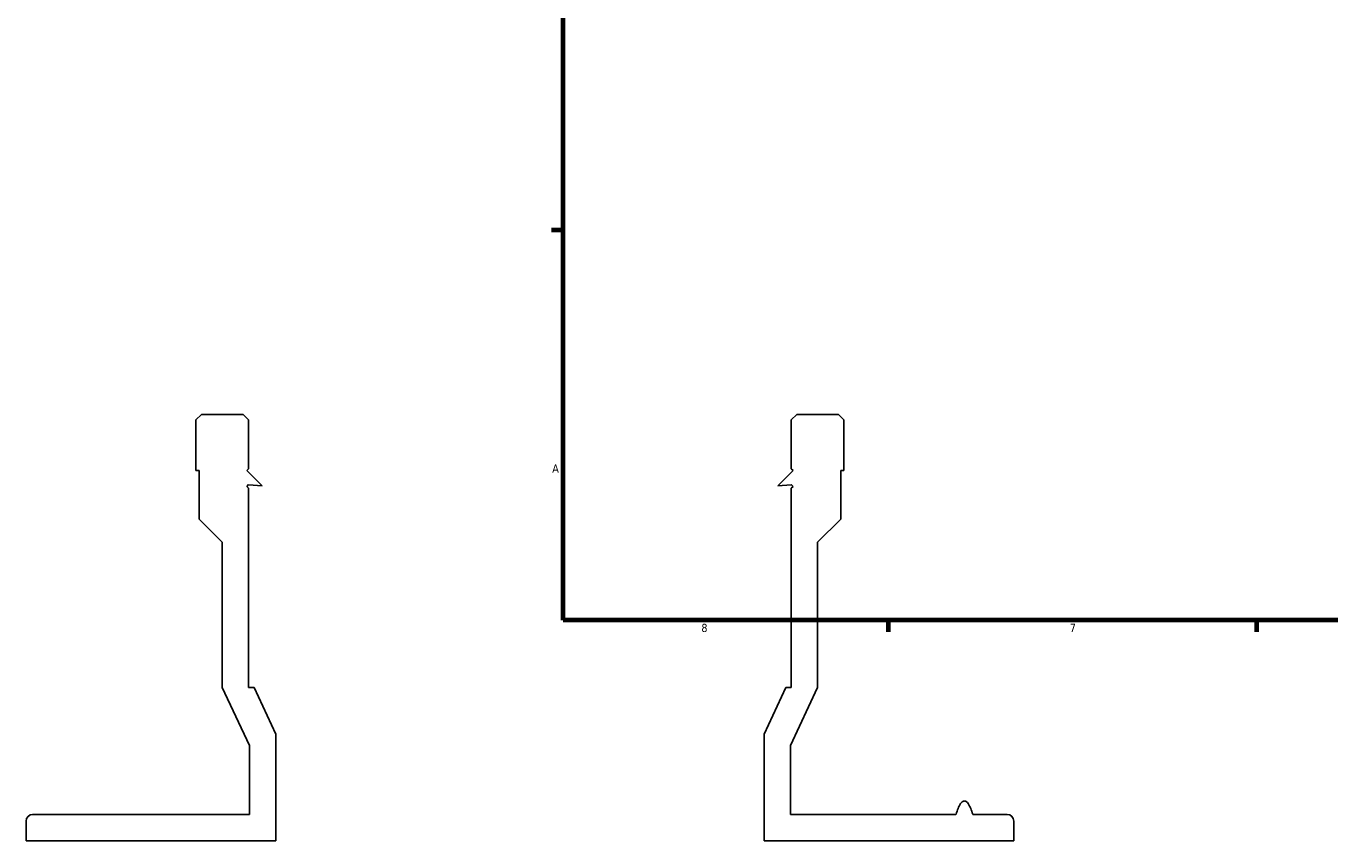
# Model space of a CAD drawing. Header units: inches. Extents: x -6.9 to 51.8, y -5.9 to 37.8.
# Tile 1 of 10: x -5.7 to 9.3, y -1.5 to 7.9. Entities that reach past the tile are written whole.
import ezdxf

# ---------------------------------------------------------------- set-up
doc = ezdxf.new("R2010")
doc.units = ezdxf.units.IN
doc.header["$MEASUREMENT"] = 0
doc.layers.add('Border (ANSI)', color=7, linetype='Continuous', lineweight=70)
doc.styles.add('Note Text (ANSI)', font='tahoma.ttf')

# ---------------------------------------------------------------- blocks, each defined once
blk = doc.blocks.new('Borders Default Border')
at = {"layer": 'Border (ANSI)'}
for p, q in [((0.5, 5.5), (0.366, 5.5)), ((4.25, 1), (4.25, 0.866)), ((8.5, 1), (8.5, 0.866))]:
    blk.add_line(p, q, dxfattribs=at)
at = {"layer": 'Border (ANSI)', "flags": 128}
blk.add_lwpolyline([(0.5, 1), (0.5, 21), (33.5, 21), (33.5, 1), (0.5, 1)], dxfattribs=at)
at = {"layer": 'Border (ANSI)', "color": 5, "true_color": 0x0000ff, "char_height": 0.0945, "attachment_point": 7, "style": 'Note Text (ANSI)'}
for s, insert in [('A', (0.373, 2.703)), ('8', (2.094, 0.863)), ('7', (6.346, 0.866))]:
    blk.add_mtext(s, dxfattribs=dict(at, insert=insert))

msp = doc.modelspace()

# ---------------------------------------------------------------- linework, layer by layer
for p, q in [((-3.677, 3.375), (-3.74, 3.313)), ((-3.74, 3.313), (-3.74, 2.726)), ((-3.195, 3.375), (-3.677, 3.375)), ((-3.132, 3.313), (-3.195, 3.375)), ((-3.132, 2.745), (-3.132, 3.313)), ((3.195, 3.375), (3.132, 3.313)), ((3.132, 3.313), (3.132, 2.745)), ((3.677, 3.375), (3.195, 3.375)), ((3.74, 3.313), (3.677, 3.375)), ((3.74, 2.726), (3.74, 3.313)), ((-3.74, 2.726), (-3.703, 2.726)), ((-3.703, 2.726), (-3.703, 2.166)), ((-3.152, 2.726), (-3.132, 2.745)), ((-2.975, 2.549), (-3.152, 2.726)), ((3.152, 2.726), (2.975, 2.549)), ((3.132, 2.745), (3.152, 2.726)), ((3.703, 2.166), (3.703, 2.726)), ((3.703, 2.726), (3.74, 2.726)), ((-3.152, 2.544), (-3.132, 2.564)), ((-3.132, 2.564), (-3.132, 2.563)), ((-3.132, 2.563), (-2.975, 2.549)), ((2.975, 2.549), (3.132, 2.563)), ((3.132, 2.563), (3.132, 2.564)), ((3.132, 2.564), (3.152, 2.544)), ((-3.132, 2.525), (-3.152, 2.544)), ((-3.132, 0.225), (-3.132, 2.525)), ((3.152, 2.544), (3.132, 2.525)), ((3.132, 2.525), (3.132, 0.225)), ((-3.703, 2.166), (-3.436, 1.899)), ((3.436, 1.899), (3.703, 2.166)), ((-3.436, 1.899), (-3.436, 0.225)), ((3.436, 0.225), (3.436, 1.899)), ((-3.436, 0.225), (-3.123, -0.446)), ((-3.069, 0.225), (-3.132, 0.225)), ((-2.819, -0.312), (-3.069, 0.225)), ((3.069, 0.225), (2.819, -0.312)), ((3.132, 0.225), (3.069, 0.225)), ((3.123, -0.446), (3.436, 0.225)), ((-3.123, -0.446), (-3.123, -1.24)), ((-2.819, -1.545), (-2.819, -0.312)), ((2.819, -0.312), (2.819, -1.545)), ((3.123, -1.24), (3.123, -0.446)), ((-5.7, -1.316), (-5.7, -1.545)), ((-3.123, -1.24), (-5.624, -1.24)), ((5.032, -1.24), (3.123, -1.24)), ((5.624, -1.24), (5.228, -1.24)), ((5.7, -1.545), (5.7, -1.316)), ((-5.7, -1.545), (-2.819, -1.545)), ((2.819, -1.545), (5.7, -1.545))]:
    msp.add_line(p, q)
for centre, major_axis in [((-5.624, -1.316), (-0.0761, 0)), ((5.624, -1.316), (0, 0.0761))]:
    msp.add_ellipse(centre, major_axis=major_axis, ratio=1, start_param=4.712389, end_param=6.283185)
msp.add_open_spline([(5.228, -1.24), (5.227, -1.239), (5.227, -1.237), (5.219, -1.214), (5.212, -1.192), (5.195, -1.152), (5.185, -1.132), (5.168, -1.107), (5.162, -1.1), (5.151, -1.091), (5.147, -1.088), (5.139, -1.085), (5.135, -1.084), (5.125, -1.084), (5.121, -1.085), (5.113, -1.088), (5.109, -1.091), (5.098, -1.1), (5.092, -1.107), (5.075, -1.132), (5.065, -1.152), (5.048, -1.192), (5.041, -1.214), (5.033, -1.237), (5.032, -1.239), (5.032, -1.24)], degree=3, knots=[58.9730414, 58.9730414, 58.9730414, 58.9730414, 58.9848809, 58.9848809, 59.1452817, 59.1452817, 59.3056825, 59.3056825, 59.3748095, 59.3748095, 59.4093729, 59.4093729, 59.4439364, 59.4439364, 59.4784999, 59.4784999, 59.5130633, 59.5130633, 59.5821903, 59.5821903, 59.7425911, 59.7425911, 59.9029919, 59.9029919, 59.9148314, 59.9148314, 59.9148314, 59.9148314])

# ---------------------------------------------------------------- block references
msp.add_blockref('Borders Default Border', (0, 0))

doc.saveas('drawing.dxf')
